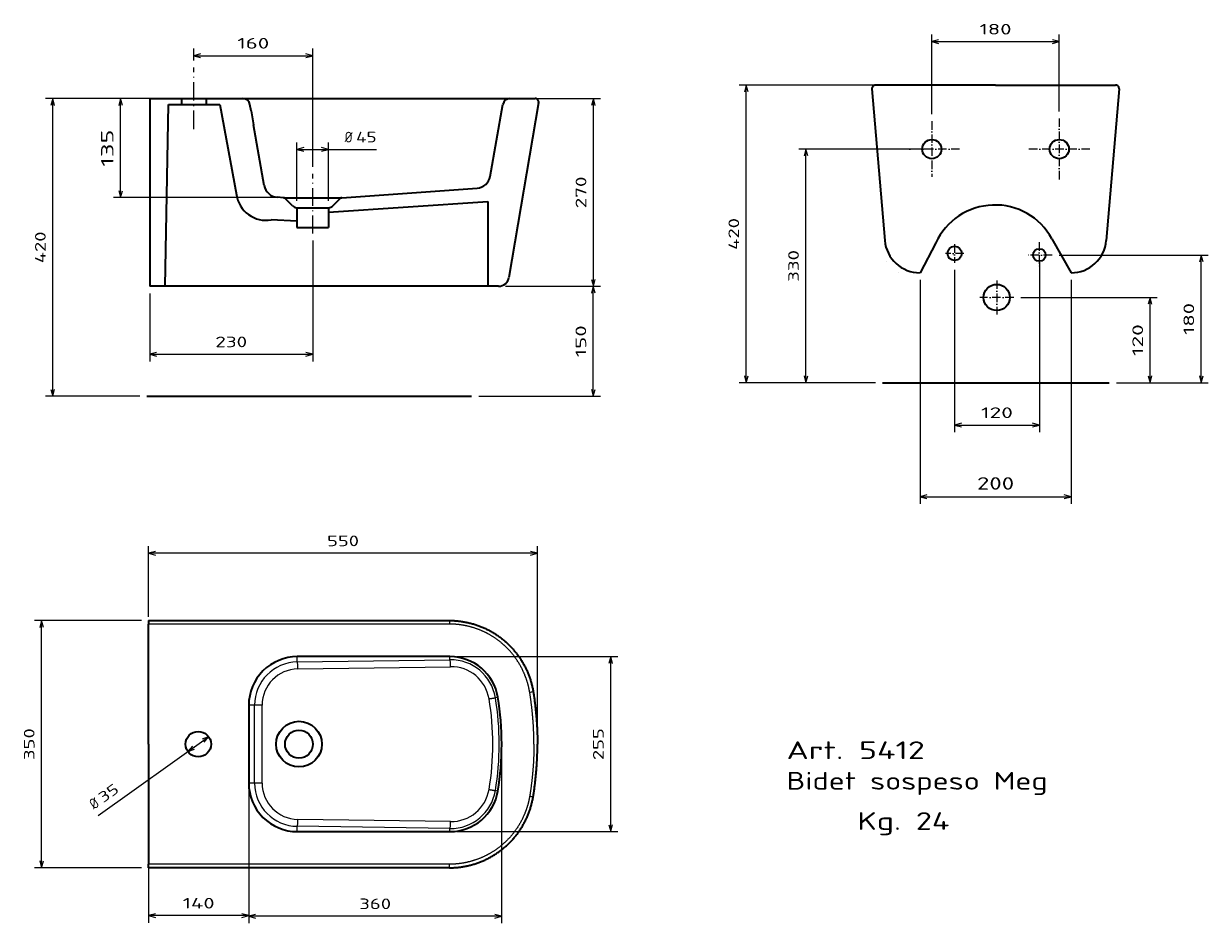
# Model space of a CAD drawing. Extents: x 40 to 374, y 20 to 274.
import ezdxf
from ezdxf.enums import TextEntityAlignment as Align

# ---------------------------------------------------------------- set-up
doc = ezdxf.new("R2010")
doc.units = 0
doc.linetypes.add('DASHDOT', pattern=[18.5, 12, -3, 0.5, -3])
doc.layers.get('0').update_dxf_attribs({"lineweight": 13})
doc.styles.get("Standard").update_dxf_attribs({"font": 'isocp.shx'})
doc.dimstyles.get("Standard").update_dxf_attribs({"dimtxt": 2.5, "dimasz": 2.5, "dimexe": 1.25, "dimexo": 0.625, "dimtad": 1, "dimcen": 2.5, "dimadec": 0, "dimazin": 0, "dimtfac": 1, "dimtmove": 0, "dimatfit": 0, "dimfxl": 0, "dimarcsym": 0})

# ---------------------------------------------------------------- blocks, each defined once
blk = doc.blocks.new('*D')
at = {"color": 7, "lineweight": 13}
for p, q in [((296.06, 248.79), (296.06, 271.28)), ((332.05, 249.58), (332.05, 271.28)), ((296.06, 269.28), (332.05, 269.28)), ((87.66, 265.3), (121.23, 265.3)), ((121.23, 233.9), (121.23, 267.3)), ((312.05, 256.98), (241.64, 256.98)), ((243.64, 172.93), (243.64, 256.98)), ((89.16, 253.19), (45.83, 253.19)), ((47.83, 169.15), (47.83, 253.19)), ((99.55, 253.19), (64.98, 253.19)), ((66.98, 225.21), (66.98, 253.19)), ((178.91, 253.19), (202.5, 253.19)), ((200.5, 200.19), (200.5, 253.19)), ((116.78, 238.81), (139.28, 238.81)), ((295.53, 238.93), (258.51, 238.93)), ((260.51, 172.93), (260.51, 238.93)), ((111.02, 225.21), (64.98, 225.21)), ((121.23, 213.1), (121.23, 178.97)), ((332.04, 209.01), (374.13, 209.01)), ((372.13, 172.93), (372.13, 209.01)), ((302.5, 204.85), (302.5, 158.98)), ((326.42, 207.01), (326.42, 158.98)), ((292.74, 201.98), (292.74, 138.76)), ((335.37, 201.98), (335.37, 138.76)), ((175.7, 200.19), (202.5, 200.19)), ((175.7, 200.19), (202.46, 200.19)), ((200.46, 169.15), (200.46, 200.19)), ((321.2, 197.02), (359.7, 197.02)), ((357.7, 172.93), (357.7, 197.02)), ((75.23, 180.97), (121.23, 180.97)), ((280.13, 172.93), (241.64, 172.93)), ((280.13, 172.93), (258.51, 172.93)), ((348.17, 172.93), (374.13, 172.93)), ((72.44, 169.15), (45.83, 169.15)), ((168.11, 169.15), (202.46, 169.15)), ((302.5, 160.98), (326.42, 160.98)), ((292.74, 140.76), (335.37, 140.76)), ((184.7, 124.78), (74.89, 124.78)), ((184.7, 72.88), (184.7, 126.78)), ((72.89, 105.8), (42.68, 105.8)), ((44.68, 35.97), (44.68, 105.8)), ((162, 95.59), (207.4, 95.59)), ((205.4, 46.18), (205.4, 95.59)), ((60.64, 50.69), (91.85, 72.97)), ((74.89, 68.88), (74.89, 20.46)), ((103.18, 68.88), (103.18, 20.46)), ((103.18, 68.51), (103.18, 20.29)), ((174.58, 69.93), (174.58, 20.29)), ((162, 46.18), (207.4, 46.18)), ((72.89, 35.97), (42.68, 35.97)), ((103.18, 22.46), (74.89, 22.46)), ((174.58, 22.29), (103.18, 22.29))]:
    blk.add_line(p, q, dxfattribs=at)
at = {"color": 7, "lineweight": 13, "ltscale": 0.083092}
blk.add_line((87.66, 263.98), (87.66, 267.3), dxfattribs=at)
at = {"color": 7, "lineweight": 13, "ltscale": 0.411251}
for p, q in [((116.78, 224.36), (116.78, 240.81)), ((125.68, 224.36), (125.68, 240.81))]:
    blk.add_line(p, q, dxfattribs=at)
at = {"color": 7, "lineweight": 13, "ltscale": 0.480433}
blk.add_line((75.23, 198.19), (75.23, 178.97), dxfattribs=at)
at = {"color": 7, "lineweight": 13, "ltscale": 0.28823}
blk.add_line((348.17, 172.93), (359.7, 172.93), dxfattribs=at)
at = {"color": 7, "lineweight": 13, "ltscale": 0.499638}
blk.add_line((74.89, 106.8), (74.89, 126.78), dxfattribs=at)
at = {"color": 7, "lineweight": 13}
for points in [[(297.99, 269.8), (296.06, 269.28), (297.99, 268.77)], [(330.12, 268.77), (332.05, 269.28), (330.12, 269.8)], [(89.59, 265.82), (87.66, 265.3), (89.59, 264.78)], [(119.3, 264.78), (121.23, 265.3), (119.3, 265.82)], [(244.16, 255.05), (243.64, 256.98), (243.12, 255.05)], [(48.34, 251.26), (47.83, 253.19), (47.31, 251.26)], [(67.5, 251.26), (66.98, 253.19), (66.46, 251.26)], [(201.01, 251.26), (200.5, 253.19), (199.98, 251.26)], [(118.71, 239.33), (116.78, 238.81), (118.71, 238.3)], [(123.75, 238.3), (125.68, 238.81), (123.75, 239.33)], [(261.03, 237), (260.51, 238.93), (259.99, 237)], [(66.46, 227.14), (66.98, 225.21), (67.5, 227.14)], [(372.65, 207.08), (372.13, 209.01), (371.62, 207.08)], [(199.98, 202.12), (200.5, 200.19), (201.01, 202.12)], [(200.98, 198.26), (200.46, 200.19), (199.94, 198.26)], [(358.22, 195.09), (357.7, 197.02), (357.18, 195.09)], [(77.16, 181.49), (75.23, 180.97), (77.16, 180.45)], [(119.3, 180.45), (121.23, 180.97), (119.3, 181.49)], [(243.12, 174.86), (243.64, 172.93), (244.16, 174.86)], [(259.99, 174.86), (260.51, 172.93), (261.03, 174.86)], [(357.18, 174.86), (357.7, 172.93), (358.22, 174.86)], [(371.62, 174.86), (372.13, 172.93), (372.65, 174.86)], [(47.31, 171.08), (47.83, 169.15), (48.34, 171.08)], [(199.94, 171.08), (200.46, 169.15), (200.98, 171.08)], [(304.43, 161.5), (302.5, 160.98), (304.43, 160.47)], [(324.49, 160.47), (326.42, 160.98), (324.49, 161.5)], [(294.67, 141.28), (292.74, 140.76), (294.67, 140.25)], [(333.44, 140.25), (335.37, 140.76), (333.44, 141.28)], [(76.82, 125.3), (74.89, 124.78), (76.82, 124.26)], [(182.77, 124.26), (184.7, 124.78), (182.77, 125.3)], [(45.2, 103.86), (44.68, 105.8), (44.16, 103.86)], [(205.92, 93.66), (205.4, 95.59), (204.88, 93.66)], [(87.28, 70.34), (86, 68.8), (87.88, 69.5)], [(90.58, 71.43), (91.85, 72.97), (89.98, 72.27)], [(204.88, 48.11), (205.4, 46.18), (205.92, 48.11)], [(44.16, 37.9), (44.68, 35.97), (45.2, 37.9)], [(76.82, 22.98), (74.89, 22.46), (76.82, 21.94)], [(101.25, 21.94), (103.18, 22.46), (101.25, 22.98)], [(105.11, 22.81), (103.18, 22.29), (105.11, 21.77)], [(172.65, 21.77), (174.58, 22.29), (172.65, 22.81)]]:
    blk.add_lwpolyline(points, dxfattribs=at)
for s, height, p, p2 in [('180', 3, (309.55, 271.28), (318.56, 271.28)), ('160', 3, (99.94, 267.3), (108.95, 267.3)), ('%%c', 3, (130.28, 240.81), (132.48, 240.81)), ('45', 3, (133.48, 240.81), (139.28, 240.81)), ('230', 3, (93.73, 182.97), (102.73, 182.97)), ('120', 3, (309.96, 162.98), (318.96, 162.98)), ('200', 3.5, (308.8, 142.76), (319.31, 142.76))]:
    blk.add_text(s, height=height, dxfattribs=at).set_placement(p, p2, align=Align.FIT)
for s, height, rotation, p, p2 in [('135', 3.5, 90, (64.98, 233.94), (64.98, 244.45)), ('270', 3, 90, (198.5, 222.19), (198.5, 231.19)), ('420', 3, 90, (241.64, 210.45), (241.64, 219.46)), ('420', 3, 90, (45.83, 206.67), (45.83, 215.67)), ('330', 3, 90, (258.51, 201.43), (258.51, 210.43)), ('180', 3, 90, (370.13, 186.47), (370.13, 195.47)), ('150', 3, 90, (198.46, 180.17), (198.46, 189.17)), ('120', 3, 90, (355.7, 180.47), (355.7, 189.48)), ('550', 3, 360, (125.29, 126.78), (134.3, 126.78)), ('350', 3, 90, (42.68, 66.38), (42.68, 75.39)), ('255', 3, 90, (203.4, 66.38), (203.4, 75.39)), ('35', 3, 395.5311, (62.09, 54.17), (66.81, 57.55)), ('%%c', 3, 395.5311, (59.48, 52.31), (61.27, 53.59)), ('140', 3, 360, (84.53, 24.46), (93.54, 24.46)), ('360', 3, 360, (134.38, 24.29), (143.38, 24.29))]:
    blk.add_text(s, height=height, rotation=rotation, dxfattribs=at).set_placement(p, p2, align=Align.FIT)
blk = doc.blocks.new('BLOCK7')
at = {"color": 7, "lineweight": 13}
for s, p, p2 in [('Art. 5412', (-20, 3.06), (19.03, 3.06)), ('Bidet sospeso Meg', (-20, -5.58), (53.73, -5.58))]:
    blk.add_text(s, height=5, dxfattribs=at).set_placement(p, p2, align=Align.FIT)
blk = doc.blocks.new('BLOCK8')
at = {"color": 7, "lineweight": 13}
blk.add_text('Kg. 24', height=5, dxfattribs=at).set_placement((0, -16.94), (26.02, -16.94), align=Align.FIT)
blk = doc.blocks.new('BLOCK9')
at = {"color": 7, "linetype": 'DASHDOT', "lineweight": 13}
for p, q in [((-90, -51), (-90, -129.6)), ((-50.7, -90.3), (-129.3, -90.3))]:
    blk.add_line(p, q, dxfattribs=at)
blk = doc.blocks.new('BLOCK10')
at = {"color": 7, "linetype": 'DASHDOT', "lineweight": 13}
for p, q in [((90, -47), (90, -133.5)), ((133.2, -90.3), (46.7, -90.3))]:
    blk.add_line(p, q, dxfattribs=at)
blk = doc.blocks.new('BLOCK11')
at = {"color": 7, "linetype": 'DASHDOT', "lineweight": 13}
for p, q in [((61.8, -221.8), (61.8, -257.9)), ((79.9, -239.9), (43.8, -239.9))]:
    blk.add_line(p, q, dxfattribs=at)
blk = doc.blocks.new('BLOCK12')
at = {"color": 7, "linetype": 'DASHDOT', "lineweight": 13}
for p, q in [((-57.8, -224.6), (-57.8, -250.7)), ((-44.7, -237.6), (-70.8, -237.6))]:
    blk.add_line(p, q, dxfattribs=at)
blk = doc.blocks.new('BLOCK13')
at = {"color": 7, "linetype": 'DASHDOT', "lineweight": 13}
for p, q in [((1.7, -275.8), (1.7, -323.9)), ((25.7, -299.8), (-22.4, -299.8))]:
    blk.add_line(p, q, dxfattribs=at)

msp = doc.modelspace()

# ---------------------------------------------------------------- linework, layer by layer
at = {"color": 7, "linetype": 'DASHDOT', "lineweight": 13, "ltscale": 0.435458}
msp.add_line((87.6571, 244.5582), (87.6571, 261.9765), dxfattribs=at)
at = {"color": 7, "lineweight": 35}
for p, q in [((279.1463, 255.8988), (282.777, 213.1374)), ((314.0542, 256.9834), (280.1427, 256.9834)), ((314.0542, 256.9834), (347.9657, 256.9834)), ((348.9621, 255.8988), (345.3314, 213.1374)), ((75.2312, 253.1893), (75.2312, 200.1893)), ((79.5604, 200.1893), (80.5313, 251.4878)), ((95.0423, 251.4878), (99.7345, 226.0261)), ((101.553, 253.1893), (176.9094, 253.1893)), ((171.3573, 231.2198), (174.9398, 251.5366)), ((185.033, 252.0219), (176.6553, 202.6871)), ((129.4379, 225.2054), (167.6981, 227.9118)), ((125.6827, 221.1093), (170.723, 224.1581)), ((170.723, 224.1581), (170.723, 200.1893)), ((173.6976, 200.1893), (75.2312, 200.1893)), ((74.8872, 105.7951), (159.8199, 105.7951)), ((74.8872, 70.8836), (74.8872, 104.7951)), ((159.9985, 95.5922), (116.8872, 95.5922)), ((74.8872, 70.8836), (74.8872, 36.9721)), ((116.8872, 46.175), (159.9985, 46.175)), ((159.8199, 35.9721), (74.8872, 35.9721))]:
    msp.add_line(p, q, dxfattribs=at)
at = {"color": 7, "lineweight": 35, "ltscale": 0.223148}
msp.add_line((75.2312, 253.1893), (84.1571, 253.1893), dxfattribs=at)
at = {"color": 7, "lineweight": 35, "ltscale": 0.362776}
msp.add_line((80.5313, 251.4878), (95.0423, 251.4878), dxfattribs=at)
at = {"color": 7, "lineweight": 35, "ltscale": 0.175}
msp.add_line((84.1571, 253.1893), (91.1571, 253.1893), dxfattribs=at)
at = {"color": 7, "lineweight": 35, "ltscale": 0.042538}
for p, q in [((84.1571, 253.1893), (84.1571, 251.4878)), ((91.1571, 253.1893), (91.1571, 251.4878))]:
    msp.add_line(p, q, dxfattribs=at)
at = {"color": 7, "lineweight": 35, "ltscale": 0.259897}
msp.add_line((91.1571, 253.1893), (101.553, 253.1893), dxfattribs=at)
at = {"color": 7, "lineweight": 35, "ltscale": 0.045113}
msp.add_line((103.836, 249.7596), (103.5226, 251.5366), dxfattribs=at)
at = {"color": 7, "lineweight": 35, "ltscale": 0.178442}
msp.add_line((176.9094, 253.1893), (184.0471, 253.1893), dxfattribs=at)
at = {"color": 7, "lineweight": 35, "ltscale": 0.100399}
msp.add_line((103.836, 249.7596), (104.5333, 245.8046), dxfattribs=at)
at = {"color": 7, "lineweight": 35, "ltscale": 0.436026}
msp.add_line((107.5619, 228.6285), (104.5333, 245.8046), dxfattribs=at)
at = {"color": 7, "linetype": 'DASHDOT', "lineweight": 13, "ltscale": 0.420111}
msp.add_line((121.2312, 215.0963), (121.2312, 231.9007), dxfattribs=at)
at = {"color": 7, "lineweight": 35, "ltscale": 0.000319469}
msp.add_line((171.3551, 231.2073), (171.3573, 231.2198), dxfattribs=at)
at = {"color": 7, "lineweight": 35, "ltscale": 0.045253}
msp.add_line((113.0245, 225.2054), (111.2189, 225.3331), dxfattribs=at)
at = {"color": 7, "lineweight": 35, "ltscale": 0.410333}
msp.add_line((113.0245, 225.2054), (129.4379, 225.2054), dxfattribs=at)
at = {"color": 7, "lineweight": 35, "ltscale": 0.074402}
for p, q in [((115.4952, 222.9034), (113.4104, 225.0272)), ((126.9672, 222.9034), (129.052, 225.0272))]:
    msp.add_line(p, q, dxfattribs=at)
at = {"color": 7, "lineweight": 35, "ltscale": 0.222574}
for p, q in [((116.7797, 222.3644), (125.6827, 222.3644)), ((116.7797, 216.7633), (125.6827, 216.7633))]:
    msp.add_line(p, q, dxfattribs=at)
at = {"color": 7, "lineweight": 35, "ltscale": 0.140027}
for p, q in [((116.7797, 222.3644), (116.7797, 216.7633)), ((125.6827, 222.3644), (125.6827, 216.7633))]:
    msp.add_line(p, q, dxfattribs=at)
at = {"color": 7, "lineweight": 35, "ltscale": 0.182338}
msp.add_line((116.7797, 218.5768), (109.496, 218.9557), dxfattribs=at)
at = {"color": 7, "lineweight": 35, "ltscale": 0.238663}
msp.add_line((297.2188, 212.4147), (292.7411, 203.9834), dxfattribs=at)
at = {"color": 7, "lineweight": 35, "ltscale": 0.276274}
msp.add_line((329.9699, 213.6267), (335.3673, 203.9834), dxfattribs=at)
at = {"color": 7, "lineweight": 35, "ltscale": 1.47123e-05}
msp.add_line((283.2942, 207.0455), (283.2941, 207.0461), dxfattribs=at)
at = {"color": 7, "lineweight": 35, "ltscale": 0.000270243}
msp.add_line((286.6168, 203.9834), (286.6276, 203.9834), dxfattribs=at)
at = {"color": 5, "lineweight": 35}
for p, q in [((282.1256, 172.9296), (346.1726, 172.9296)), ((74.4371, 169.1529), (166.1057, 169.1529))]:
    msp.add_line(p, q, dxfattribs=at)
at = {"color": 7, "lineweight": 35, "ltscale": 0.025}
for p, q in [((74.8872, 105.7951), (74.8872, 104.7951)), ((74.8872, 35.9721), (74.8872, 36.9721))]:
    msp.add_line(p, q, dxfattribs=at)
at = {"color": 7, "lineweight": 13}
for p, q in [((159.8199, 104.7951), (74.8872, 104.7951)), ((116.8872, 94.0895), (159.9985, 94.7166)), ((117.0516, 92.1198), (160.1629, 92.747)), ((159.9985, 47.0505), (116.8872, 47.6777)), ((160.1629, 49.0202), (117.0516, 49.6473)), ((159.8199, 36.9721), (74.8872, 36.9721))]:
    msp.add_line(p, q, dxfattribs=at)
at = {"color": 7, "lineweight": 13, "ltscale": 0.025}
for p, q in [((159.8199, 105.7951), (159.8199, 104.7951)), ((159.8199, 35.9721), (159.8199, 36.9721))]:
    msp.add_line(p, q, dxfattribs=at)
at = {"color": 7, "lineweight": 13, "ltscale": 0.037568}
for p, q in [((116.8872, 94.0895), (116.8872, 95.5922)), ((116.8872, 46.175), (116.8872, 47.6777))]:
    msp.add_line(p, q, dxfattribs=at)
at = {"color": 7, "lineweight": 13, "ltscale": 0.021888}
for p, q in [((159.9985, 94.7166), (159.9985, 95.5922)), ((159.9985, 46.175), (159.9985, 47.0505))]:
    msp.add_line(p, q, dxfattribs=at)
at = {"color": 7, "lineweight": 13, "ltscale": 0.017934}
for p, q in [((173.523, 84.1225), (172.8153, 84.0053)), ((173.523, 57.6447), (172.8153, 57.7619))]:
    msp.add_line(p, q, dxfattribs=at)
at = {"color": 7, "lineweight": 13, "ltscale": 0.041237}
for p, q in [((104.8281, 81.8836), (103.1786, 81.8836)), ((104.8281, 59.8836), (103.1786, 59.8836))]:
    msp.add_line(p, q, dxfattribs=at)
at = {"color": 7, "lineweight": 35, "ltscale": 0.275}
for p, q in [((103.1786, 81.8836), (103.1786, 70.8836)), ((103.1786, 70.8836), (103.1786, 59.8836))]:
    msp.add_line(p, q, dxfattribs=at)
at = {"color": 7, "lineweight": 13, "ltscale": 0.053352}
for p, q in [((106.9622, 81.8836), (104.8281, 81.8836)), ((106.9622, 59.8836), (104.8281, 59.8836))]:
    msp.add_line(p, q, dxfattribs=at)
at = {"color": 7, "lineweight": 13, "ltscale": 0.275}
for p, q in [((104.8281, 70.8836), (104.8281, 81.8836)), ((106.9622, 70.8836), (106.9622, 81.8836)), ((104.8281, 59.8836), (104.8281, 70.8836)), ((106.9622, 59.8836), (106.9622, 70.8836))]:
    msp.add_line(p, q, dxfattribs=at)
at = {"color": 7, "lineweight": 35}
for centre, radius in [((296.0583, 238.9275), 2.7135), ((332.0501, 238.9275), 2.7135), ((302.4984, 209.461), 2.0066), ((326.4224, 209.0084), 1.7739), ((314.3881, 197.0191), 3.7019), ((117.3606, 70.8836), 6.4472), ((88.9273, 70.8836), 3.5921), ((117.3606, 70.8836), 3.9402)]:
    msp.add_circle(centre, radius, dxfattribs=at)
for centre, radius, start, end in [((280.1427, 255.9834), 1, 90, 184.853096), ((347.9657, 255.9834), 1, 355.146904, 450), ((101.553, 251.1893), 2, 10, 90), ((176.9094, 251.1893), 2, 89.999958, 169.999876), ((184.0471, 252.1893), 1, 350.362455, 449.999964), ((167.4159, 231.9019), 4, 274.046169, 349.999871), ((111.5012, 229.3231), 4, 190.000015, 265.953754), ((108.0033, 227.1684), 8.3473, 187.865459, 280.301885), ((112.9822, 224.6069), 0.6, 44.469801, 85.95368), ((129.4802, 224.6069), 0.6, 94.046072, 135.529951), ((116.7797, 224.1644), 1.8, 224.470029, 269.999963), ((125.6827, 224.1644), 1.8, 270.000037, 315.529971), ((313.8982, 204.8098), 18.3313, 28.749171, 155.489448), ((292.7411, 213.9834), 10, 184.853096, 270), ((335.3673, 213.9834), 10, 270.000006, 355.146899), ((173.6976, 203.1893), 3, 270.000086, 350.362366), ((116.8871, 81.8837), 13.7085, 449.999692, 540.000318), ((159.9985, 81.8836), 13.7086, 369.399492, 450.000115), ((94.6847, 71.0711), 79.9113, 359.86558, 369.399854), ((94.6847, 70.6961), 79.9113, 350.600147, 360.134423), ((116.8871, 59.8835), 13.7085, 179.999682, 270.000308), ((159.9985, 59.8836), 13.7086, 269.999885, 350.600508)]:
    msp.add_arc(centre, radius, start, end, dxfattribs=at)
at = {"color": 7, "lineweight": 13}
for centre, radius, start, end in [((117.0353, 81.883), 12.2073, 90.695, 179.997124), ((160.1572, 81.8826), 12.835, 369.519723, 450.70839), ((117.1998, 81.8831), 10.2378, 90.829347, 179.997076), ((160.3215, 81.8827), 10.8654, 369.540737, 450.836371), ((95.9707, 71.071), 76.118, 359.858931, 369.537807), ((95.8072, 71.071), 78.0868, 359.86075, 369.534393), ((126.2705, 432.0569), 351.0355, 279.218958, 279.382177), ((95.9713, 70.6961), 76.1174, 350.462164, 360.141109), ((95.8072, 70.6961), 78.0867, 350.465602, 360.135841), ((117.0353, 59.8842), 12.2073, 180.002878, 269.304997), ((117.1998, 59.8841), 10.2378, 180.002872, 269.17067), ((160.1572, 59.8846), 12.835, 269.291608, 350.480278), ((160.3215, 59.8845), 10.8654, 269.163623, 350.459267), ((242.0853, 414.8424), 363.5453, 260.568095, 260.725698)]:
    msp.add_arc(centre, radius, start, end, dxfattribs=at)
for centre, major_axis, start_param, end_param in [((116.8872, 92.1198), (0.0291, -1.9998), 1.56960027, 2.96646072), ((159.9985, 92.747), (0.0291, -1.9998), 1.56960158, 2.96646086), ((116.8872, 49.6473), (0.0291, 1.9998), 3.3167247, 4.71358527), ((159.9985, 49.0202), (0.0291, 1.9998), 3.31672459, 4.71358503)]:
    msp.add_ellipse(centre, major_axis=major_axis, ratio=0.08221606, start_param=start_param, end_param=end_param, dxfattribs=at)
at = {"color": 7, "lineweight": 35}
for points, knots in [([(159.8199, 105.7951), (160.1722, 105.7951), (160.8766, 105.7797), (161.9313, 105.71), (162.9819, 105.5939), (164.0264, 105.4316), (165.063, 105.2234), (166.0895, 104.9698), (167.1039, 104.6711), (168.1043, 104.3279), (169.0886, 103.9411), (170.0547, 103.5113), (171.0007, 103.0395), (171.9246, 102.5267), (172.8247, 101.9741), (173.6991, 101.3827), (174.5464, 100.7537), (175.3649, 100.0883), (176.1531, 99.3879), (176.9097, 98.6537), (177.6331, 97.8872), (178.3221, 97.0899), (178.9754, 96.2632), (179.5917, 95.4088), (180.17, 94.5282), (180.709, 93.6232), (181.2078, 92.6954), (181.6655, 91.7468), (182.0811, 90.7789), (182.4539, 89.7938), (182.7831, 88.7933), (183.0682, 87.7793), (183.3085, 86.7538), (183.4385, 86.0638), (183.496, 85.7175)], [0, 0, 0, 0, 5.28321684, 10.56610055, 15.84919715, 21.13287294, 26.41731725, 31.70256917, 36.9885085, 42.27486265, 47.56119827, 52.84691805, 58.13114163, 63.41297634, 68.69200146, 73.96843403, 79.24263661, 84.51493305, 89.78560789, 95.05491923, 100.3230952, 105.59034126, 110.85684281, 116.12277351, 121.38828828, 126.65349792, 131.91849394, 137.1833603, 142.44816555, 147.71295548, 152.9777456, 158.24250956, 163.50717222, 168.77159881, 168.77159881, 168.77159881, 168.77159881]), ([(183.496, 85.7175), (183.5292, 85.5131), (183.5942, 85.1043), (183.6878, 84.4906), (183.7773, 83.8766), (183.8628, 83.2621), (183.9442, 82.6472), (184.0215, 82.0319), (184.0947, 81.4161), (184.1639, 80.7998), (184.2289, 80.183), (184.2898, 79.5658), (184.3466, 78.9481), (184.3992, 78.3299), (184.4477, 77.7113), (184.492, 77.0922), (184.5322, 76.4728), (184.5681, 75.8529), (184.5999, 75.2326), (184.6274, 74.612), (184.6507, 73.9911), (184.6698, 73.3699), (184.6847, 72.7485), (184.6953, 72.127), (184.7016, 71.5053), (184.7031, 71.0908), (184.7031, 70.8836)], [0, 0, 0, 0, 3.10538248, 6.20913204, 9.31178691, 12.41360209, 15.51481353, 18.61563801, 21.7162732, 24.81689761, 27.91767045, 31.01873171, 34.12020192, 37.22218211, 40.32475367, 43.42797821, 46.53189742, 49.63653288, 52.74188589, 55.84793732, 58.95464733, 62.06195515, 65.16977889, 68.27801698, 71.38657362, 74.49527471, 74.49527471, 74.49527471, 74.49527471]), ([(183.496, 56.0497), (183.5292, 56.254), (183.5942, 56.6628), (183.6878, 57.2765), (183.7773, 57.8906), (183.8628, 58.5051), (183.9442, 59.12), (184.0215, 59.7353), (184.0947, 60.3511), (184.1639, 60.9674), (184.2289, 61.5841), (184.2898, 62.2014), (184.3466, 62.8191), (184.3992, 63.4372), (184.4477, 64.0559), (184.492, 64.6749), (184.5322, 65.2944), (184.5681, 65.9143), (184.5999, 66.5346), (184.6274, 67.1552), (184.6507, 67.7761), (184.6698, 68.3972), (184.6847, 69.0186), (184.6953, 69.6402), (184.7016, 70.2619), (184.7031, 70.6763), (184.7031, 70.8836)], [0, 0, 0, 0, 3.10538248, 6.20913204, 9.31178691, 12.41360209, 15.51481353, 18.61563801, 21.7162732, 24.81689761, 27.91767045, 31.01873171, 34.12020192, 37.22218211, 40.32475367, 43.42797821, 46.53189742, 49.63653288, 52.74188589, 55.84793732, 58.95464733, 62.06195515, 65.16977889, 68.27801698, 71.38657362, 74.49527471, 74.49527471, 74.49527471, 74.49527471]), ([(159.8199, 35.9721), (160.1722, 35.972), (160.8766, 35.9875), (161.9313, 36.0572), (162.9819, 36.1733), (164.0264, 36.3356), (165.063, 36.5437), (166.0895, 36.7974), (167.1039, 37.0961), (168.1043, 37.4392), (169.0886, 37.8261), (170.0547, 38.2559), (171.0007, 38.7277), (171.9246, 39.2404), (172.8247, 39.7931), (173.6991, 40.3845), (174.5464, 41.0135), (175.3649, 41.6788), (176.1531, 42.3793), (176.9097, 43.1135), (177.6331, 43.8799), (178.3221, 44.6773), (178.9754, 45.504), (179.5917, 46.3584), (180.17, 47.239), (180.709, 48.144), (181.2078, 49.0717), (181.6655, 50.0204), (182.0811, 50.9883), (182.4539, 51.9734), (182.7831, 52.9739), (183.0682, 53.9879), (183.3085, 55.0134), (183.4385, 55.7033), (183.496, 56.0496)], [0, 0, 0, 0, 5.28321684, 10.56610055, 15.84919715, 21.13287294, 26.41731725, 31.70256917, 36.9885085, 42.27486265, 47.56119827, 52.84691805, 58.13114163, 63.41297634, 68.69200146, 73.96843403, 79.24263661, 84.51493305, 89.78560789, 95.05491923, 100.3230952, 105.59034126, 110.85684281, 116.12277351, 121.38828828, 126.65349792, 131.91849394, 137.1833603, 142.44816555, 147.71295548, 152.9777456, 158.24250956, 163.50717222, 168.77159881, 168.77159881, 168.77159881, 168.77159881])]:
    msp.add_open_spline(points, degree=3, knots=knots, dxfattribs=at)
at = {"color": 7, "lineweight": 13}
for points, knots in [([(182.5092, 85.5554), (182.1847, 87.5107), (181.6496, 89.4314), (180.9089, 91.2866), (179.0405, 94.8073), (176.4647, 97.8508), (175.0173, 99.2278), (172.9574, 100.8014), (170.7061, 102.0678), (170.1781, 102.3428), (167.9323, 103.4212), (165.5493, 104.1917), (163.6825, 104.5878), (161.7747, 104.7906), (159.8653, 104.7951), (159.8502, 104.7951), (159.8351, 104.7951), (159.82, 104.7951)], [152.52520158, 152.52520158, 152.52520158, 152.52520158, 152.52520158, 152.52520158, 224.04303361, 224.04303361, 224.04303361, 295.50926402, 295.50926402, 295.50926402, 316.89696532, 316.89696532, 316.89696532, 385.00529077, 385.00529077, 385.00529077, 385.54738128, 385.54738128, 385.54738128, 385.54738128, 385.54738128, 385.54738128]), ([(171.0366, 83.6836), (171.2843, 83.7255), (171.5307, 83.7678), (171.7686, 83.8091), (172.1538, 83.8771), (172.4862, 83.9385), (172.6064, 83.9612), (172.721, 83.9839), (172.7917, 83.9997), (172.8005, 84.0017), (172.8084, 84.0036), (172.8153, 84.0053)], [0, 0, 0, 0, 0, 0, 7.89913428, 7.89913428, 7.89913428, 12.93019386, 12.93019386, 12.93019386, 13.72713094, 13.72713094, 13.72713094, 13.72713094, 13.72713094, 13.72713094]), ([(183.7031, 70.8836), (183.7031, 70.8849), (183.7031, 70.8862), (183.7031, 70.8875), (183.703, 71.1831), (183.7018, 71.4786), (183.6994, 71.7728), (183.6634, 74.6942), (183.5089, 77.6119), (183.2749, 80.2241), (182.9454, 82.8517), (182.5227, 85.4722), (182.5182, 85.4999), (182.5137, 85.5277), (182.5092, 85.5554)], [46.71084166, 46.71084166, 46.71084166, 46.71084166, 46.71084166, 46.71084166, 46.754645, 46.754645, 46.754645, 56.60989514, 56.60989514, 56.60989514, 144.62008772, 144.62008772, 144.62008772, 145.56095929, 145.56095929, 145.56095929, 145.56095929, 145.56095929, 145.56095929]), ([(183.7031, 70.8836), (183.7031, 70.8823), (183.7031, 70.881), (183.7031, 70.8797), (183.703, 70.5841), (183.7018, 70.2886), (183.6994, 69.9943), (183.6634, 67.0729), (183.5089, 64.1553), (183.2749, 61.543), (182.9454, 58.9155), (182.5227, 56.2949), (182.5182, 56.2672), (182.5137, 56.2395), (182.5092, 56.2117)], [46.71084166, 46.71084166, 46.71084166, 46.71084166, 46.71084166, 46.71084166, 46.754645, 46.754645, 46.754645, 56.60989514, 56.60989514, 56.60989514, 144.62008772, 144.62008772, 144.62008772, 145.56095929, 145.56095929, 145.56095929, 145.56095929, 145.56095929, 145.56095929]), ([(171.0366, 58.0835), (171.2843, 58.0416), (171.5307, 57.9994), (171.7686, 57.9581), (172.1537, 57.89), (172.4862, 57.8287), (172.6064, 57.806), (172.721, 57.7833), (172.7917, 57.7675), (172.8005, 57.7655), (172.8084, 57.7636), (172.8153, 57.7619)], [0, 0, 0, 0, 0, 0, 7.89913426, 7.89913426, 7.89913426, 12.93019387, 12.93019387, 12.93019387, 13.72713096, 13.72713096, 13.72713096, 13.72713096, 13.72713096, 13.72713096]), ([(182.5092, 56.2117), (182.1847, 54.2565), (181.6496, 52.3358), (180.9089, 50.4806), (179.0405, 46.9599), (176.4647, 43.9163), (175.0173, 42.5394), (172.9574, 40.9657), (170.7061, 39.6994), (170.1781, 39.4244), (167.9323, 38.3459), (165.5493, 37.5754), (163.6825, 37.1794), (161.7747, 36.9766), (159.8653, 36.9721), (159.8502, 36.9721), (159.8351, 36.9721), (159.82, 36.9721)], [152.52520158, 152.52520158, 152.52520158, 152.52520158, 152.52520158, 152.52520158, 224.04303361, 224.04303361, 224.04303361, 295.50926402, 295.50926402, 295.50926402, 316.89696532, 316.89696532, 316.89696532, 385.00529077, 385.00529077, 385.00529077, 385.54738128, 385.54738128, 385.54738128, 385.54738128, 385.54738128, 385.54738128])]:
    msp.add_open_spline(points, degree=5, knots=knots, dxfattribs=at)

# ---------------------------------------------------------------- block references
at = {"lineweight": 0, "xscale": 0.2, "yscale": 0.2, "zscale": 0.2}
for name in ['BLOCK10', 'BLOCK9', 'BLOCK12', 'BLOCK11', 'BLOCK13']:
    msp.add_blockref(name, (314.0542, 256.9834), dxfattribs=at)
at = {"lineweight": 0}
for name in ['BLOCK7', 'BLOCK8']:
    msp.add_blockref(name, (275.0403, 63.6155), dxfattribs=at)

# ---------------------------------------------------------------- dimensions: what is measured, and where the dimension line sits
at = {"color": 0, "lineweight": 0}
for base, p1, p2, angle, text, middle, dimtype in [((44.681, 35.9721), (74.8872, 105.7951), (74.8872, 35.9721), 270, '350', (44.681, 70.8836), 161), ((74.8872, 124.7806), (184.7031, 70.8835), (74.8872, 104.7951), 179.999046, '550', (129.7951, 124.7806), 160), ((74.8872, 22.4593), (103.1786, 70.8836), (74.8872, 70.8836), 179.999046, '140', (89.0329, 22.4593), 160), ((103.1786, 22.2902), (174.5837, 71.9299), (103.1786, 70.5064), 179.999046, '360', (138.8812, 22.2902), 160), ((205.3985, 95.5922), (159.9985, 46.175), (159.9985, 95.5922), 90, '255', (205.3985, 70.8836), 161), ((292.7411, 140.7641), (335.3673, 203.9834), (292.7411, 203.9834), 179.999046, '200', (314.0542, 140.7641), 160), ((121.2312, 265.3002), (87.6571, 261.9765), (121.2312, 231.9007), 359.998092, '160', (104.4442, 265.3002), 160), ((116.77973, 238.81444), (125.68267, 222.36438), (116.77973, 222.36438), 179.999046, '%%c<>', (134.78069, 238.81444), 160), ((200.4954, 253.1893), (173.6976, 200.1893), (176.9094, 253.1893), 89.999523, '270', (200.4954, 226.6893), 160), ((200.4612, 200.1893), (166.1057, 169.1529), (173.6976, 200.1893), 89.999523, '150', (200.4612, 184.6711), 160), ((66.9807, 253.1893), (113.0245, 225.2054), (101.553, 253.1893), 89.999523, '135', (66.9807, 239.1974), 160)]:
    dim = msp.add_linear_dim(base=base, p1=p1, p2=p2, angle=angle, text=text, dimstyle='Standard', override={"dimlfac": 5}, dxfattribs=at)
    dim.commit()
    dim.dimension.update_dxf_attribs({"geometry": '*D', "text_midpoint": middle, "dimtype": dimtype})
dim = msp.add_diameter_dim_2p(p1=(91.8505, 72.9711), p2=(86.0041, 68.7961), text='%%c35', dimstyle='Standard', override={"dimlfac": 5}, dxfattribs=at)
dim.commit()
dim.dimension.update_dxf_attribs({"geometry": '*D', "text_midpoint": (64.3071, 53.302), "dimtype": 163})
for base, p1, p2, angle, middle in [((243.6412, 256.9834), (282.1256, 172.9296), (314.0542, 256.9834), 89.999523, (243.6412, 214.9565)), ((260.5098, 172.9296), (297.5342, 238.9275), (282.1256, 172.9296), 269.998569, (260.5098, 205.9286)), ((296.0583, 269.2841), (332.0501, 247.5781), (296.0583, 246.79), 179.999046, (314.0542, 269.2841)), ((357.7018, 197.0191), (346.1726, 172.9296), (319.2005, 197.0191), 89.999523, (357.7018, 184.9743)), ((372.1331, 209.0084), (346.1726, 172.9296), (330.0372, 209.0084), 89.999523, (372.1331, 190.969)), ((302.4984, 160.9827), (326.4224, 209.0084), (302.4984, 206.8525), 179.999046, (314.4604, 160.9827)), ((47.8252, 253.1893), (74.4371, 169.1529), (91.1571, 253.1893), 89.999523, (47.8252, 211.1711)), ((75.2312, 180.972), (121.2312, 215.0963), (75.2312, 200.1893), 179.999046, (98.2312, 180.972))]:
    dim = msp.add_linear_dim(base=base, p1=p1, p2=p2, angle=angle, dimstyle='Standard', override={"dimlfac": 5}, dxfattribs=at)
    dim.commit()
    dim.dimension.update_dxf_attribs({"geometry": '*D', "text_midpoint": middle, "dimtype": 160})

doc.saveas('drawing.dxf')
